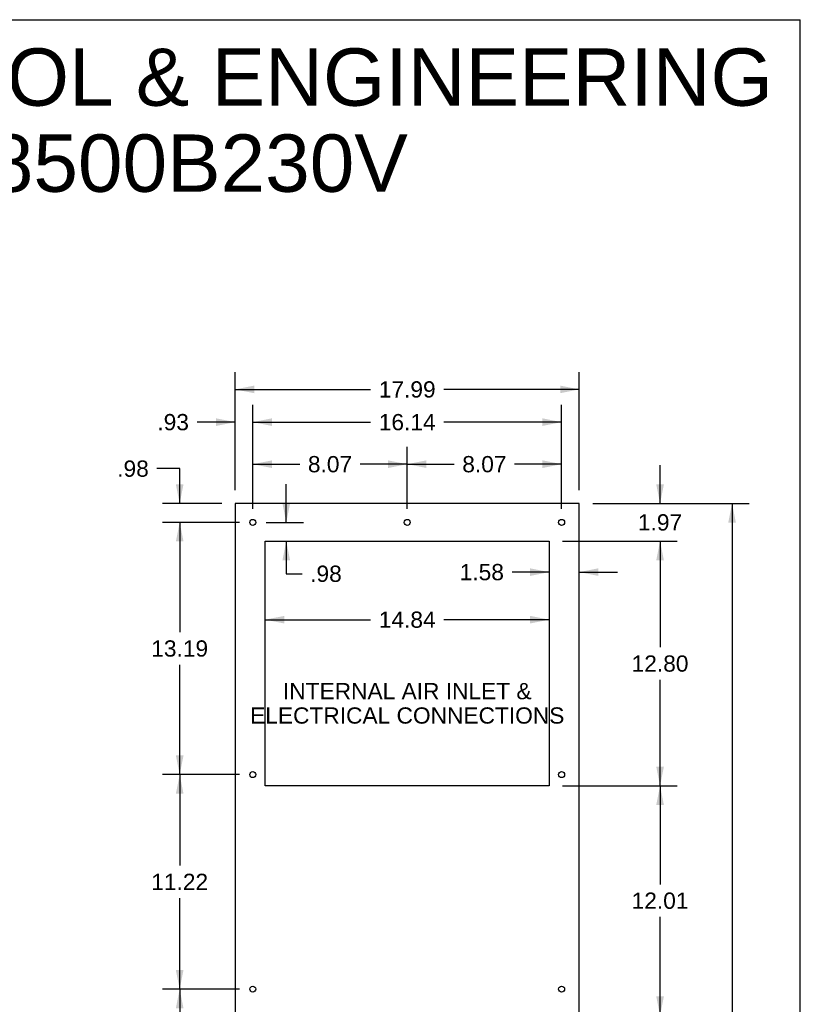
# Model space of a CAD drawing. Header units: inches. Extents: x 0 to 170, y 0 to 110.
# Tile 12 of 12: x 129 to 170, y 59 to 110. Entities that reach past the tile are written whole.
import ezdxf

# ---------------------------------------------------------------- set-up
doc = ezdxf.new("R2010")
doc.units = ezdxf.units.IN
doc.header["$LTSCALE"] = 9.35
doc.header["$MEASUREMENT"] = 0
doc.layers.get('0').update_dxf_attribs({"linetype": 'CONTINUOUS'})
doc.layers.add('DIMENSIONS', color=7, linetype='CONTINUOUS')
doc.styles.get("Standard").update_dxf_attribs({"font": 'arial.ttf'})
doc.dimstyles.new('DIMSTYLE_1', dxfattribs={"dimtxt": 0.85, "dimasz": 1, "dimexe": 0.09, "dimexo": 0.07, "dimgap": 0.0425, "dimtad": 0, "dimtih": 1, "dimtoh": 1, "dimzin": 4, "dimdsep": 46, "dimtxsty": 'Standard', "dimblk": '_FILLED', "dimblk1": '_FILLED', "dimblk2": '_FILLED', "dimcen": 0.09, "dimazin": 1, "dimtfac": 1, "dimtdec": 3, "dimtofl": 0, "dimtmove": 0, "dimatfit": 3, "dimldrblk": '_FILLED', "dimfxl": 0, "dimtolj": 1, "dimtzin": 4, "dimarcsym": 0})

# ---------------------------------------------------------------- blocks, each defined once
blk = doc.blocks.new('_FILLED')
at = {"color": 0, "linetype": 'ByBlock'}
blk.add_solid([(0, 0), (-1, 0.2), (-1, -0.2)], dxfattribs=at)
blk = doc.blocks.new('*D4')
at = {"layer": 'DIMENSIONS', "color": 2, "linetype": 'Continuous'}
for p, q in [((159.148, 84.698), (167.334, 84.698)), ((166.434, 84.698), (166.434, 55.036)), ((166.434, 23.675), (166.434, 53.336)), ((159.148, 23.675), (167.334, 23.675))]:
    blk.add_line(p, q, dxfattribs=at)
for p, rotation in [((166.434, 84.698), 90), ((166.434, 23.675), 270)]:
    blk.add_blockref('_FILLED', p, dxfattribs=dict(at, rotation=rotation))
at = {"layer": 'DIMENSIONS', "color": 2, "linetype": 'Continuous', "insert": (166.434, 54.611), "char_height": 0.85, "width": 2.97026, "attachment_point": 2, "line_spacing_factor": 0.9}
blk.add_mtext('61.02', dxfattribs=at)
blk = doc.blocks.new('*D5')
at = {"layer": 'DIMENSIONS', "color": 2, "linetype": 'Continuous'}
for p, q in [((140.456, 85.398), (140.456, 91.567)), ((158.448, 85.398), (158.448, 91.567)), ((140.456, 90.667), (147.542, 90.667)), ((158.448, 90.667), (151.362, 90.667))]:
    blk.add_line(p, q, dxfattribs=at)
at = {"layer": 'DIMENSIONS', "color": 2, "linetype": 'Continuous', "rotation": 180}
blk.add_blockref('_FILLED', (140.456, 90.667), dxfattribs=at)
at = {"layer": 'DIMENSIONS', "color": 2, "linetype": 'Continuous'}
blk.add_blockref('_FILLED', (158.448, 90.667), dxfattribs=at)
at = {"layer": 'DIMENSIONS', "color": 2, "linetype": 'Continuous', "insert": (149.452, 91.092), "char_height": 0.85, "width": 2.97026, "attachment_point": 2, "line_spacing_factor": 0.9}
blk.add_mtext('17.99', dxfattribs=at)
blk = doc.blocks.new('*D6')
at = {"layer": 'DIMENSIONS', "color": 2, "linetype": 'Continuous'}
for p, q in [((162.669, 84.698), (162.669, 86.698)), ((159.148, 84.698), (163.569, 84.698)), ((157.573, 82.73), (163.569, 82.73)), ((162.669, 82.73), (162.669, 80.73))]:
    blk.add_line(p, q, dxfattribs=at)
for p, rotation in [((162.669, 84.698), 270), ((162.669, 82.73), 90)]:
    blk.add_blockref('_FILLED', p, dxfattribs=dict(at, rotation=rotation))
at = {"layer": 'DIMENSIONS', "color": 2, "linetype": 'Continuous', "insert": (162.669, 84.139), "char_height": 0.85, "width": 2.30985, "attachment_point": 2, "line_spacing_factor": 0.9}
blk.add_mtext('1.97', dxfattribs=at)
blk = doc.blocks.new('*D7')
at = {"layer": 'DIMENSIONS', "color": 2, "linetype": 'Continuous'}
for p, q in [((157.573, 82.73), (163.569, 82.73)), ((162.669, 82.73), (162.669, 77.182)), ((162.669, 69.935), (162.669, 75.482)), ((157.573, 69.935), (163.569, 69.935))]:
    blk.add_line(p, q, dxfattribs=at)
for p, rotation in [((162.669, 82.73), 90), ((162.669, 69.935), 270)]:
    blk.add_blockref('_FILLED', p, dxfattribs=dict(at, rotation=rotation))
at = {"layer": 'DIMENSIONS', "color": 2, "linetype": 'Continuous', "insert": (162.669, 76.757), "char_height": 0.85, "width": 2.97026, "attachment_point": 2, "line_spacing_factor": 0.9}
blk.add_mtext('12.80', dxfattribs=at)
blk = doc.blocks.new('*D8')
at = {"layer": 'DIMENSIONS', "color": 2, "linetype": 'Continuous'}
for p, q in [((157.573, 69.935), (163.569, 69.935)), ((162.669, 69.935), (162.669, 64.781)), ((162.669, 57.928), (162.669, 63.081)), ((157.573, 57.928), (163.569, 57.928))]:
    blk.add_line(p, q, dxfattribs=at)
for p, rotation in [((162.669, 69.935), 90), ((162.669, 57.928), 270)]:
    blk.add_blockref('_FILLED', p, dxfattribs=dict(at, rotation=rotation))
at = {"layer": 'DIMENSIONS', "color": 2, "linetype": 'Continuous', "insert": (162.669, 64.356), "char_height": 0.85, "width": 2.97026, "attachment_point": 2, "line_spacing_factor": 0.9}
blk.add_mtext('12.01', dxfattribs=at)
blk = doc.blocks.new('*D11')
at = {"layer": 'DIMENSIONS', "color": 2, "linetype": 'Continuous'}
for p, q in [((142.031, 78.625), (147.542, 78.625)), ((156.873, 78.625), (151.362, 78.625))]:
    blk.add_line(p, q, dxfattribs=at)
at = {"layer": 'DIMENSIONS', "color": 2, "linetype": 'Continuous', "rotation": 180}
blk.add_blockref('_FILLED', (142.031, 78.625), dxfattribs=at)
at = {"layer": 'DIMENSIONS', "color": 2, "linetype": 'Continuous'}
blk.add_blockref('_FILLED', (156.873, 78.625), dxfattribs=at)
at = {"layer": 'DIMENSIONS', "color": 2, "linetype": 'Continuous', "insert": (149.452, 79.05), "char_height": 0.85, "width": 2.97026, "attachment_point": 2, "line_spacing_factor": 0.9}
blk.add_mtext('14.84', dxfattribs=at)
blk = doc.blocks.new('*D12')
at = {"layer": 'DIMENSIONS', "color": 2, "linetype": 'Continuous'}
for p, q in [((149.452, 84.414), (149.452, 87.657)), ((157.522, 84.414), (157.522, 87.657)), ((149.452, 86.757), (151.907, 86.757)), ((157.522, 86.757), (155.067, 86.757))]:
    blk.add_line(p, q, dxfattribs=at)
at = {"layer": 'DIMENSIONS', "color": 2, "linetype": 'Continuous', "rotation": 180}
blk.add_blockref('_FILLED', (149.452, 86.757), dxfattribs=at)
at = {"layer": 'DIMENSIONS', "color": 2, "linetype": 'Continuous'}
blk.add_blockref('_FILLED', (157.522, 86.757), dxfattribs=at)
at = {"layer": 'DIMENSIONS', "color": 2, "linetype": 'Continuous', "insert": (153.487, 87.182), "char_height": 0.85, "width": 2.30985, "attachment_point": 2, "line_spacing_factor": 0.9}
blk.add_mtext('8.07', dxfattribs=at)
blk = doc.blocks.new('*D13')
at = {"layer": 'DIMENSIONS', "color": 2, "linetype": 'Continuous'}
for p, q in [((141.382, 84.414), (141.382, 87.657)), ((149.452, 84.414), (149.452, 87.657)), ((141.382, 86.757), (143.837, 86.757)), ((149.452, 86.757), (146.997, 86.757))]:
    blk.add_line(p, q, dxfattribs=at)
at = {"layer": 'DIMENSIONS', "color": 2, "linetype": 'Continuous', "rotation": 180}
blk.add_blockref('_FILLED', (141.382, 86.757), dxfattribs=at)
at = {"layer": 'DIMENSIONS', "color": 2, "linetype": 'Continuous'}
blk.add_blockref('_FILLED', (149.452, 86.757), dxfattribs=at)
at = {"layer": 'DIMENSIONS', "color": 2, "linetype": 'Continuous', "insert": (145.417, 87.182), "char_height": 0.85, "width": 2.30985, "attachment_point": 2, "line_spacing_factor": 0.9}
blk.add_mtext('8.07', dxfattribs=at)
blk = doc.blocks.new('*D14')
at = {"layer": 'DIMENSIONS', "color": 2, "linetype": 'Continuous'}
for p, q in [((140.456, 85.398), (140.456, 89.855)), ((141.382, 84.414), (141.382, 89.855)), ((140.456, 88.955), (138.468, 88.955)), ((141.382, 88.955), (143.382, 88.955))]:
    blk.add_line(p, q, dxfattribs=at)
blk.add_blockref('_FILLED', (140.456, 88.955), dxfattribs=at)
at = {"layer": 'DIMENSIONS', "color": 2, "linetype": 'Continuous', "rotation": 180}
blk.add_blockref('_FILLED', (141.382, 88.955), dxfattribs=at)
at = {"layer": 'DIMENSIONS', "color": 2, "linetype": 'Continuous', "insert": (138.043, 89.38), "char_height": 0.85, "width": 1.64944, "attachment_point": 3, "line_spacing_factor": 0.9}
blk.add_mtext('.93', dxfattribs=at)
blk = doc.blocks.new('*D15')
at = {"layer": 'DIMENSIONS', "color": 2, "linetype": 'Continuous'}
for p, q in [((137.559, 86.525), (136.37, 86.525)), ((137.559, 84.698), (137.559, 86.525)), ((139.756, 84.698), (136.659, 84.698)), ((140.682, 83.714), (136.659, 83.714)), ((137.559, 83.714), (137.559, 81.714))]:
    blk.add_line(p, q, dxfattribs=at)
for p, rotation in [((137.559, 84.698), 270), ((137.559, 83.714), 90)]:
    blk.add_blockref('_FILLED', p, dxfattribs=dict(at, rotation=rotation))
at = {"layer": 'DIMENSIONS', "color": 2, "linetype": 'Continuous', "insert": (135.945, 86.95), "char_height": 0.85, "width": 1.64944, "attachment_point": 3, "line_spacing_factor": 0.9}
blk.add_mtext('.98', dxfattribs=at)
blk = doc.blocks.new('*D16')
at = {"layer": 'DIMENSIONS', "color": 2, "linetype": 'Continuous'}
for p, q in [((143.13, 83.714), (143.13, 85.714)), ((142.082, 83.714), (144.03, 83.714)), ((143.13, 82.73), (143.13, 81.027)), ((143.13, 81.027), (143.955, 81.027))]:
    blk.add_line(p, q, dxfattribs=at)
for p, rotation in [((143.13, 83.714), 270), ((143.13, 82.73), 90)]:
    blk.add_blockref('_FILLED', p, dxfattribs=dict(at, rotation=rotation))
at = {"layer": 'DIMENSIONS', "color": 2, "linetype": 'Continuous', "insert": (144.38, 81.452), "char_height": 0.85, "width": 1.64944, "attachment_point": 1, "line_spacing_factor": 0.9}
blk.add_mtext('.98', dxfattribs=at)
blk = doc.blocks.new('*D17')
at = {"layer": 'DIMENSIONS', "color": 2, "linetype": 'Continuous'}
for p, q in [((156.873, 81.113), (154.933, 81.113)), ((158.448, 81.113), (160.448, 81.113))]:
    blk.add_line(p, q, dxfattribs=at)
blk.add_blockref('_FILLED', (156.873, 81.113), dxfattribs=at)
at = {"layer": 'DIMENSIONS', "color": 2, "linetype": 'Continuous', "rotation": 180}
blk.add_blockref('_FILLED', (158.448, 81.113), dxfattribs=at)
at = {"layer": 'DIMENSIONS', "color": 2, "linetype": 'Continuous', "insert": (154.508, 81.538), "char_height": 0.85, "width": 2.30985, "attachment_point": 3, "line_spacing_factor": 0.9}
blk.add_mtext('1.58', dxfattribs=at)
blk = doc.blocks.new('*D18')
at = {"layer": 'DIMENSIONS', "color": 2, "linetype": 'Continuous'}
for p, q in [((141.382, 84.414), (141.382, 89.855)), ((157.522, 84.414), (157.522, 89.855)), ((141.382, 88.955), (147.542, 88.955)), ((157.522, 88.955), (151.362, 88.955))]:
    blk.add_line(p, q, dxfattribs=at)
at = {"layer": 'DIMENSIONS', "color": 2, "linetype": 'Continuous', "rotation": 180}
blk.add_blockref('_FILLED', (141.382, 88.955), dxfattribs=at)
at = {"layer": 'DIMENSIONS', "color": 2, "linetype": 'Continuous'}
blk.add_blockref('_FILLED', (157.522, 88.955), dxfattribs=at)
at = {"layer": 'DIMENSIONS', "color": 2, "linetype": 'Continuous', "insert": (149.452, 89.38), "char_height": 0.85, "width": 2.97026, "attachment_point": 2, "line_spacing_factor": 0.9}
blk.add_mtext('16.14', dxfattribs=at)
blk = doc.blocks.new('*D19')
at = {"layer": 'DIMENSIONS', "color": 2, "linetype": 'Continuous'}
for p, q in [((140.682, 83.714), (136.659, 83.714)), ((137.559, 83.714), (137.559, 77.969)), ((137.559, 70.525), (137.559, 76.269)), ((140.682, 70.525), (136.659, 70.525))]:
    blk.add_line(p, q, dxfattribs=at)
for p, rotation in [((137.559, 83.714), 90), ((137.559, 70.525), 270)]:
    blk.add_blockref('_FILLED', p, dxfattribs=dict(at, rotation=rotation))
at = {"layer": 'DIMENSIONS', "color": 2, "linetype": 'Continuous', "insert": (137.559, 77.544), "char_height": 0.85, "width": 2.97026, "attachment_point": 2, "line_spacing_factor": 0.9}
blk.add_mtext('13.19', dxfattribs=at)
blk = doc.blocks.new('*D20')
at = {"layer": 'DIMENSIONS', "color": 2, "linetype": 'Continuous'}
for p, q in [((140.682, 70.525), (136.659, 70.525)), ((137.559, 70.525), (137.559, 65.765)), ((137.559, 59.305), (137.559, 64.065)), ((140.682, 59.305), (136.659, 59.305))]:
    blk.add_line(p, q, dxfattribs=at)
for p, rotation in [((137.559, 70.525), 90), ((137.559, 59.305), 270)]:
    blk.add_blockref('_FILLED', p, dxfattribs=dict(at, rotation=rotation))
at = {"layer": 'DIMENSIONS', "color": 2, "linetype": 'Continuous', "insert": (137.559, 65.34), "char_height": 0.85, "width": 2.97026, "attachment_point": 2, "line_spacing_factor": 0.9}
blk.add_mtext('11.22', dxfattribs=at)
blk = doc.blocks.new('*D21')
at = {"layer": 'DIMENSIONS', "color": 2, "linetype": 'Continuous'}
for p, q in [((140.682, 59.305), (136.659, 59.305)), ((137.559, 59.305), (137.559, 52.872)), ((137.559, 44.739), (137.559, 51.172)), ((140.682, 44.739), (136.659, 44.739))]:
    blk.add_line(p, q, dxfattribs=at)
for p, rotation in [((137.559, 59.305), 90), ((137.559, 44.739), 270)]:
    blk.add_blockref('_FILLED', p, dxfattribs=dict(at, rotation=rotation))
at = {"layer": 'DIMENSIONS', "color": 2, "linetype": 'Continuous', "insert": (137.559, 52.447), "char_height": 0.85, "width": 2.97026, "attachment_point": 2, "line_spacing_factor": 0.9}
blk.add_mtext('14.57', dxfattribs=at)

msp = doc.modelspace()

# ---------------------------------------------------------------- linework, layer by layer
at = {"color": 7, "linetype": 'Continuous'}
for p, q in [((0, 110), (170, 110)), ((170, 0), (170, 110)), ((140.4563, 84.6975), (140.4563, 23.6745)), ((158.4483, 84.6975), (140.4563, 84.6975)), ((158.4483, 23.6745), (158.4483, 84.6975)), ((142.0313, 69.9345), (142.0313, 82.7295)), ((142.0313, 82.7295), (156.8733, 82.7295)), ((156.8733, 82.7295), (156.8733, 69.9345)), ((156.8733, 69.9345), (142.0313, 69.9345))]:
    msp.add_line(p, q, dxfattribs=at)
for centre in [(141.3823, 83.7135), (149.4523, 83.7135), (157.5223, 83.7135), (141.3823, 70.5245), (157.5223, 70.5245), (141.3823, 59.3045), (157.5223, 59.3045)]:
    msp.add_circle(centre, 0.156, dxfattribs=at)

# ---------------------------------------------------------------- texts
at = {"layer": 'DIMENSIONS', "color": 2, "linetype": 'Continuous', "attachment_point": 2, "line_spacing_factor": 0.9}
for s, insert, char_height, width in [('SAGINAW CONTROL & ENGINEERING\\PSCE-AC8500B230V', (130.6149, 108.5), 3, 75.769517), ('INTERNAL AIR INLET &\\PELECTRICAL CONNECTIONS', (149.4549, 75.3148), 0.85, 16.399628)]:
    msp.add_mtext(s, dxfattribs=dict(at, insert=insert, char_height=char_height, width=width))

# ---------------------------------------------------------------- dimensions: what is measured, and where the dimension line sits
at = {"layer": 'DIMENSIONS', "color": 2, "linetype": 'Continuous'}
for base, p1, p2, picture, middle in [((158.4483, 90.6671), (140.4563, 85.3275), (158.4483, 85.3275), '*D5', (149.4884, 90.6624)), ((141.3823, 88.9551), (140.4563, 85.3275), (141.3823, 84.3435), '*D14', (137.2431, 88.9503)), ((157.5223, 88.9551), (141.3823, 84.3435), (157.5223, 84.3435), '*D18', (149.4884, 88.9503)), ((158.4483339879, 81.1128834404), (156.8733339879, 82.7295278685), (158.4483339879, 84.6975278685), '*D17', (153.3885128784, 81.1081411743))]:
    dim = msp.add_linear_dim(base=base, p1=p1, p2=p2, dimstyle='DIMSTYLE_1', dxfattribs=at)
    dim.commit()
    dim.dimension.update_dxf_attribs({"geometry": picture, "text_midpoint": middle, "dimtype": 160})
for base, p1, p2, angle, picture, middle in [((141.3823, 86.7569), (149.4523, 84.3435), (141.3823, 84.3435), 180, '*D13', (145.4131, 86.7522)), ((149.4523, 86.7569), (157.5223, 84.3435), (149.4523, 84.3435), 180, '*D12', (153.4831, 86.7522)), ((137.5594, 83.7135), (139.8263, 84.6975), (140.7523, 83.7135), 270, '*D15', (135.1435, 86.5206)), ((162.6686, 82.7295), (159.0783, 84.6975), (157.5033, 82.7295), 270, '*D6', (162.7054, 83.7088)), ((143.1302, 83.7135), (142.0313, 82.7295), (142.0123, 83.7135), 90, '*D16', (145.2282, 81.0223)), ((166.4338, 23.6745), (159.0783, 84.6975), (159.0783, 23.6745), 270, '*D4', (166.4225, 54.1813)), ((137.5594, 70.5245), (140.7523, 83.7135), (140.7523, 70.5245), 270, '*D19', (137.5956, 77.1143)), ((142.0313, 78.6247), (156.8733, 82.7295), (142.0313, 82.7295), 180, '*D11', (149.4884, 78.62)), ((162.6685504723, 69.9345278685), (157.5033339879, 82.7295278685), (157.5033339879, 69.9345278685), 270, '*D7', (162.7046664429, 76.3272854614)), ((137.5594, 59.3045), (140.7523, 70.5245), (140.7523, 59.3045), 270, '*D20', (137.5908, 64.9161)), ((162.6686, 57.9275), (157.5033, 69.9345), (157.5033, 57.9275), 270, '*D8', (162.6225, 63.9263)), ((137.5594, 44.7385), (140.7523, 59.3045), (140.7523, 44.7385), 270, '*D21', (137.5956, 52.0168))]:
    dim = msp.add_linear_dim(base=base, p1=p1, p2=p2, angle=angle, dimstyle='DIMSTYLE_1', dxfattribs=at)
    dim.commit()
    dim.dimension.update_dxf_attribs({"geometry": picture, "text_midpoint": middle, "dimtype": 160})

doc.saveas('drawing.dxf')
